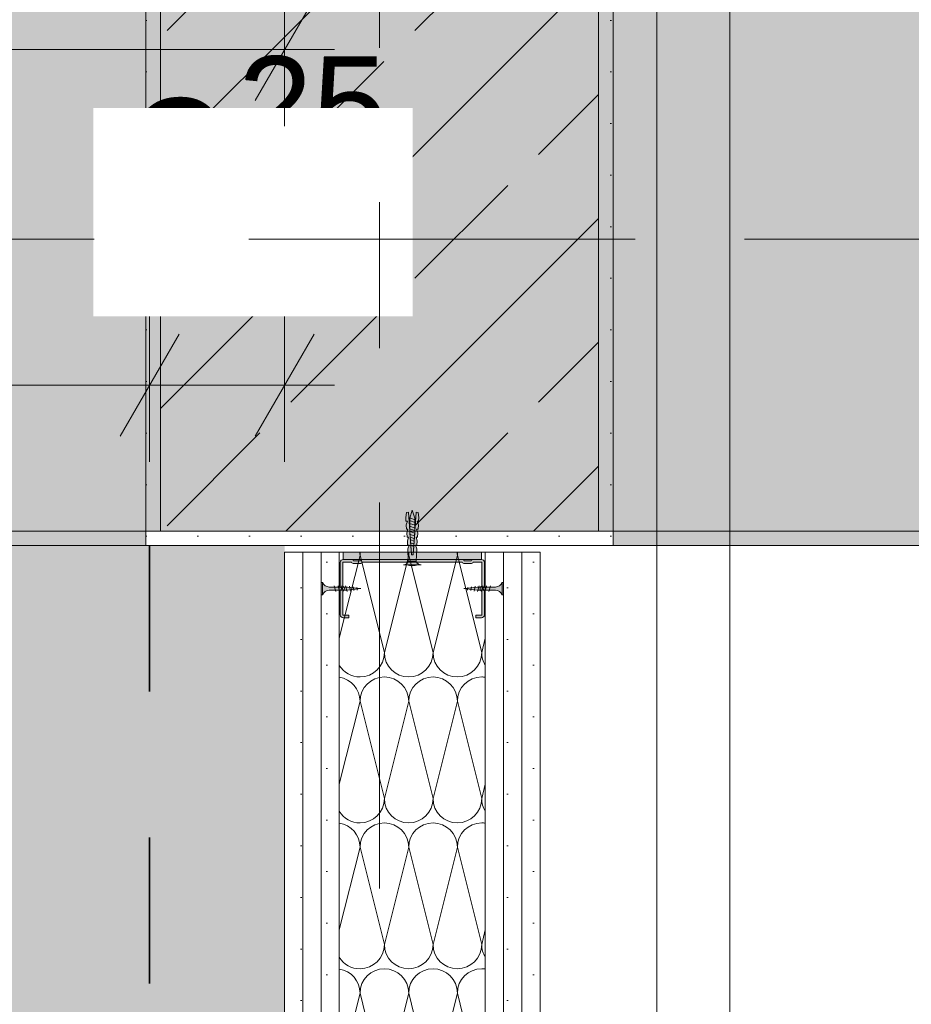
# Model space of a CAD drawing. Header units: metres. Extents: x -3.6 to 84.5, y -11 to 16.8.
# Tile 237 of 256: x 50.684 to 51.294, y 7.776 to 8.45. Entities that reach past the tile are written whole.
import ezdxf

# ---------------------------------------------------------------- set-up
doc = ezdxf.new("R2010")
doc.units = ezdxf.units.M
doc.header["$MEASUREMENT"] = 0
for name, pattern in [('Achse', [0.2, 0.1, -0.05, 0, -0.05]), ('Punktlinie weit', [0.06, 0.01, -0.05]), ('Strichlinie doppelt', [0.546806, 0.264583, -0.105833, 0.070556, -0.105833]), ('Wipeout_Contour', [1, 0, -1])]:
    doc.linetypes.add(name, pattern=pattern)
for name, color, linetype in [('154 - Bemaßung_ Beschriftung.Ausbau - Deckenspiegel', 7, 'Continuous'), ('301 - Elemente.Linie', 7, 'Continuous'), ('302 - Elemente.Schraffur', 7, 'Continuous'), ('451 - Universal.Achsen Raster', 7, 'Continuous'), ('605 - Struktur.Wand Innen', 7, 'Continuous'), ('607 - Struktur.Stütze', 7, 'Continuous'), ('608 - Struktur.Träger', 7, 'Continuous'), ('Neubau_651 - Abdeckung.Decke abgehängt_ bekleidet', 7, 'Continuous')]:
    doc.layers.add(name, color=color, linetype=linetype)
doc.styles.add('ERSTELLTER_STIL_2', font='txt')
doc.dimstyles.new('ERSTELLTER_STIL__3', dxfattribs={"dimtxt": 0.1, "dimasz": 0.0532, "dimexe": 0.18, "dimexo": 0.0625, "dimgap": 0, "dimtad": 1, "dimtih": 1, "dimtoh": 1, "dimzin": 0, "dimdsep": 46, "dimtxsty": 'ERSTELLTER_STIL_2', "dimblk": 'ARROWHEAD_2', "dimblk1": 'ARROWHEAD_2', "dimblk2": 'ARROWHEAD_2', "dimcen": 0.09, "dimse1": 1, "dimse2": 1, "dimclrd": 7, "dimclre": 7, "dimclrt": 7, "dimazin": 0, "dimtfac": 1, "dimtdec": 4, "dimtmove": 0, "dimatfit": 3, "dimfxl": 1, "dimtolj": 1, "dimtzin": 0, "dimarcsym": 0})
doc.dimstyles.new('ERSTELLTER_STIL__4', dxfattribs={"dimtxt": 0.1, "dimasz": 0.0532, "dimexe": 0.18, "dimexo": 0.0625, "dimgap": 0, "dimtad": 1, "dimtih": 1, "dimtoh": 1, "dimzin": 0, "dimdsep": 46, "dimtxsty": 'ERSTELLTER_STIL_2', "dimblk": 'ARROWHEAD_2', "dimblk1": 'ARROWHEAD_2', "dimblk2": 'ARROWHEAD_2', "dimcen": 0.09, "dimse1": 1, "dimse2": 1, "dimclrd": 7, "dimclre": 7, "dimclrt": 7, "dimazin": 0, "dimtfac": 1, "dimtdec": 4, "dimtmove": 2, "dimatfit": 3, "dimfxl": 1, "dimtolj": 1, "dimtzin": 0, "dimarcsym": 0})
pattern_1 = [(45, (0, 0), (-0.08485281, 0.08485281), []), (45, (-0.04243, 0.04243), (-0.08485281, 0.08485281), [0.09, -0.03])]
pattern_2 = [(45, (0, 0), (-0.01767767, 0.01767767), [0, -0.025])]

# ---------------------------------------------------------------- blocks, each defined once
blk = doc.blocks.new('*X19')
at = {"layer": '605 - Struktur.Wand Innen', "color": 7, "linetype": 'Continuous', "lineweight": 5}
for p, q in [((50.90249, 8.02662), (50.91667, 8.08333)), ((50.93333, 8.01667), (50.91667, 8.08333)), ((50.93333, 8.01667), (50.95, 8.08333)), ((50.96667, 8.01667), (50.95, 8.08333)), ((50.96667, 8.01667), (50.98333, 8.08333)), ((51, 8.01667), (50.98333, 8.08333)), ((51, 8.01667), (51.00249, 8.02662)), ((50.90249, 7.92662), (50.91667, 7.98333)), ((50.93333, 7.91667), (50.91667, 7.98333)), ((50.93333, 7.91667), (50.95, 7.98333)), ((50.96667, 7.91667), (50.95, 7.98333)), ((50.96667, 7.91667), (50.98333, 7.98333)), ((51, 7.91667), (50.98333, 7.98333)), ((51, 7.91667), (51.00249, 7.92662)), ((50.90249, 7.82662), (50.91667, 7.88333)), ((50.93333, 7.81667), (50.91667, 7.88333)), ((50.93333, 7.81667), (50.95, 7.88333)), ((50.96667, 7.81667), (50.95, 7.88333)), ((50.96667, 7.81667), (50.98333, 7.88333)), ((51, 7.81667), (50.98333, 7.88333)), ((51, 7.81667), (51.00249, 7.82662)), ((50.90249, 7.72662), (50.91667, 7.78333)), ((50.93333, 7.71667), (50.91667, 7.78333)), ((50.93333, 7.71667), (50.95, 7.78333)), ((50.96667, 7.71667), (50.95, 7.78333)), ((50.96667, 7.71667), (50.98333, 7.78333)), ((51, 7.71667), (50.98333, 7.78333))]:
    blk.add_line(p, q, dxfattribs=at)
for centre, start, end in [((50.9, 8.08333), 0, 7.47016), ((50.93333, 8.08333), 172.52984, 180), ((50.93333, 8.08333), 0, 7.47016), ((50.96667, 8.08333), 172.52984, 180), ((50.96667, 8.08333), 0, 7.47016), ((51, 8.08333), 172.52984, 180), ((50.91667, 8.01667), 270, 0), ((50.95, 8.01667), 180, 270), ((50.95, 8.01667), 270, 0), ((50.98333, 8.01667), 180, 270), ((50.98333, 8.01667), 270, 0), ((51.01667, 8.01667), 180, 211.71644), ((50.91667, 8.01667), 211.71644, 270), ((50.9, 7.98333), 0, 81.41134), ((50.93333, 7.98333), 90, 180), ((50.93333, 7.98333), 0, 90), ((50.96667, 7.98333), 90, 180), ((50.96667, 7.98333), 0, 90), ((51, 7.98333), 90, 180), ((51, 7.98333), 81.41134, 90), ((50.91667, 7.91667), 270, 0), ((50.95, 7.91667), 180, 270), ((50.95, 7.91667), 270, 0), ((50.98333, 7.91667), 180, 270), ((50.98333, 7.91667), 270, 0), ((51.01667, 7.91667), 180, 211.71644), ((50.91667, 7.91667), 211.71644, 270), ((50.9, 7.88333), 0, 81.41134), ((50.93333, 7.88333), 90, 180), ((50.93333, 7.88333), 0, 90), ((50.96667, 7.88333), 90, 180), ((50.96667, 7.88333), 0, 90), ((51, 7.88333), 90, 180), ((51, 7.88333), 81.41134, 90), ((50.91667, 7.81667), 270, 0), ((50.95, 7.81667), 180, 270), ((50.95, 7.81667), 270, 0), ((50.98333, 7.81667), 180, 270), ((50.98333, 7.81667), 270, 0), ((51.01667, 7.81667), 180, 211.71644), ((50.91667, 7.81667), 211.71644, 270), ((50.9, 7.78333), 0, 81.41134), ((50.93333, 7.78333), 90, 180), ((50.93333, 7.78333), 0, 90), ((50.96667, 7.78333), 90, 180), ((50.96667, 7.78333), 0, 90), ((51, 7.78333), 90, 180), ((51, 7.78333), 81.41134, 90)]:
    blk.add_arc(centre, 0.01667, start, end, dxfattribs=at)
blk = doc.blocks.new('*D299')
at = {"layer": '154 - Bemaßung_ Beschriftung.Ausbau - Deckenspiegel', "color": 7, "linetype": 'Continuous', "lineweight": 5}
for p, q in [((50.35249, 8.14748), (50.35249, 8.25248)), ((50.77249, 8.14748), (50.77249, 8.25248)), ((50.3727, 8.23498), (50.33228, 8.16498)), ((50.7927, 8.23498), (50.75228, 8.16498)), ((50.35249, 8.19998), (50.77249, 8.19998))]:
    blk.add_line(p, q, dxfattribs=at)
at = {"layer": '154 - Bemaßung_ Beschriftung.Ausbau - Deckenspiegel', "color": 7, "lineweight": 5, "insert": (50.7553, 8.2669), "char_height": 0.1, "attachment_point": 7, "style": 'ERSTELLTER_STIL_2'}
blk.add_mtext('\\A1;{\\pql;\\fArial|b0|i0|c0|p38;9\\fArial|b0|i0|c0|p38;\\A1{\\H.66x;\\S25^  ;}}', dxfattribs=at)
at = {"color": 254, "linetype": 'Wipeout_Contour', "lineweight": 0, "ltscale": 206.086136}
blk.add_wipeout([(50.73387, 8.24712), (50.95278, 8.24712), (50.95278, 8.38998), (50.73387, 8.38998)], dxfattribs=at).dxf.layer = '154 - Bemaßung_ Beschriftung.Ausbau - Deckenspiegel'
at = {"color": 254, "linetype": 'Wipeout_Contour', "lineweight": 0, "ltscale": 204.946305}
blk.add_wipeout([(50.46785, 8.20123), (50.65713, 8.20123), (50.65713, 8.33873), (50.46785, 8.33873)], dxfattribs=at).dxf.layer = '154 - Bemaßung_ Beschriftung.Ausbau - Deckenspiegel'
at = {"layer": '154 - Bemaßung_ Beschriftung.Ausbau - Deckenspiegel', "color": 7, "lineweight": 5, "insert": (50.4866, 8.21998), "char_height": 0.1, "attachment_point": 7, "style": 'ERSTELLTER_STIL_2'}
blk.add_mtext('\\A1;{\\pql;\\fArial|b0|i0|c0|p38;42}', dxfattribs=at)
blk = doc.blocks.new('ARROWHEAD_2')
at = {"color": 0, "linetype": 'Continuous', "lineweight": 0}
for p, q in [((-0.378, -0.655), (0.378, 0.655)), ((0, 0), (-1, 0))]:
    blk.add_line(p, q, dxfattribs=at)
blk = doc.blocks.new('*D300')
at = {"layer": '154 - Bemaßung_ Beschriftung.Ausbau - Deckenspiegel', "color": 7, "linetype": 'Continuous', "lineweight": 5}
for p, q in [((50.77249, 8.14748), (50.77249, 8.25248)), ((50.86499, 8.14748), (50.86499, 8.25248)), ((50.7927, 8.23498), (50.75228, 8.16498)), ((50.84478, 8.16498), (50.8852, 8.23498)), ((50.77249, 8.19998), (50.86499, 8.19998)), ((50.86499, 8.19998), (50.89922, 8.19998))]:
    blk.add_line(p, q, dxfattribs=at)
at = {"color": 254, "linetype": 'Wipeout_Contour', "lineweight": 0, "ltscale": 206.086136}
blk.add_wipeout([(50.73387, 8.24712), (50.95278, 8.24712), (50.95278, 8.38998), (50.73387, 8.38998)], dxfattribs=at).dxf.layer = '154 - Bemaßung_ Beschriftung.Ausbau - Deckenspiegel'
blk = doc.blocks.new('*D327')
at = {"layer": '154 - Bemaßung_ Beschriftung.Ausbau - Deckenspiegel', "color": 7, "linetype": 'Continuous', "lineweight": 5}
for p, q in [((40.19999, 8.37748), (40.19999, 8.48248)), ((50.86499, 8.37748), (50.86499, 8.48248)), ((40.2202, 8.46498), (40.17978, 8.39498)), ((50.84478, 8.39498), (50.8852, 8.46498)), ((40.16576, 8.42998), (40.19999, 8.42998)), ((40.19999, 8.42998), (50.86499, 8.42998)), ((50.86499, 8.42998), (50.89922, 8.42998))]:
    blk.add_line(p, q, dxfattribs=at)
at = {"color": 254, "linetype": 'Wipeout_Contour', "lineweight": 0, "ltscale": 185.285175}
blk.add_wipeout([(45.31773, 8.43123), (45.74725, 8.43123), (45.74725, 8.56873), (45.31773, 8.56873)], dxfattribs=at).dxf.layer = '154 - Bemaßung_ Beschriftung.Ausbau - Deckenspiegel'
at = {"layer": '154 - Bemaßung_ Beschriftung.Ausbau - Deckenspiegel', "color": 7, "lineweight": 5, "insert": (45.33648, 8.43058), "char_height": 0.1, "attachment_point": 7, "style": 'ERSTELLTER_STIL_2'}
blk.add_mtext('\\A1;{\\pql;\\fArial|b0|i0|c0|p38;10,66\\fArial|b0|i0|c0|p38;\\A1{\\H.66x;\\S5^  ;}}', dxfattribs=at)

msp = doc.modelspace()

# ---------------------------------------------------------------- hatches: boundary and pattern name
at = {"layer": '608 - Struktur.Träger', "linetype": 'Continuous', "lineweight": 0, "true_color": 0x000000}
h = msp.add_hatch(dxfattribs=at)
h.set_pattern_fill('Gips_0001', color=18, style=0, pattern_type=2)
h.set_pattern_definition(pattern_2)
h.paths.add_polyline_path([(47.48999, 8.09998), (47.48999, 8.08998), (50.76999, 8.08998), (50.76999, 8.09998)])

# ---------------------------------------------------------------- linework, layer by layer
at = {"layer": '608 - Struktur.Träger', "color": 7, "linetype": 'Continuous', "lineweight": 5}
for p, q in [((50.76999, 8.09998), (50.76999, 8.08998)), ((50.76999, 8.08998), (47.48999, 8.08998))]:
    msp.add_line(p, q, dxfattribs=at)
at = {"layer": 'Neubau_651 - Abdeckung.Decke abgehängt_ bekleidet', "color": 1, "linetype": 'Achse', "lineweight": 35}
msp.add_line((50.77249, 8.08998), (50.77249, 6.00998), dxfattribs=at)

# ---------------------------------------------------------------- wipeouts: each hides what was drawn before it
at = {"color": 254, "linetype": 'Wipeout_Contour', "lineweight": 0, "ltscale": 412.985686}
msp.add_wipeout([(50.78499, 5.8275), (50.78499, 5.505), (51.16999, 5.505), (51.16999, 13.445), (51.11999, 13.445), (51.11999, 5.555), (50.83499, 5.555), (50.83499, 5.8275)], dxfattribs=at).dxf.layer = '302 - Elemente.Schraffur'

# ---------------------------------------------------------------- next in the draw order: hatches: boundary and pattern name
at = {"layer": '607 - Struktur.Stütze', "linetype": 'Continuous', "lineweight": 0, "true_color": 0x000000}
h = msp.add_hatch(dxfattribs=at)
h.set_pattern_fill('Gips_0001', color=18, style=0, pattern_type=2)
h.set_pattern_definition(pattern_2)
h.paths.add_polyline_path([(50.76999, 8.08998), (51.08999, 8.08998), (51.08999, 8.50998), (50.99003, 8.50998), (50.99003, 8.49998), (51.07999, 8.49998), (51.07999, 8.09998), (50.77999, 8.09998), (50.77999, 8.49998), (50.84003, 8.49998), (50.84003, 8.50998), (50.76999, 8.50998)])
h = msp.add_hatch(dxfattribs=at)
h.set_pattern_fill('Beton__Stahlbeton_0001', color=18, style=0, pattern_type=2)
h.set_pattern_definition(pattern_1)
h.paths.add_polyline_path([(50.77999, 8.09998), (51.07999, 8.09998), (51.07999, 8.49998), (50.77999, 8.49998)])
at = {"layer": '608 - Struktur.Träger', "linetype": 'Continuous', "lineweight": 0, "true_color": 0x000000}
h = msp.add_hatch(dxfattribs=at)
h.set_pattern_fill('Beton__Stahlbeton_0001', color=18, style=0, pattern_type=2)
h.set_pattern_definition(pattern_1)
h.paths.add_polyline_path([(0.68999, 8.49998), (0.37999, 8.49998), (0.37999, 8.09998), (0.68999, 8.09998), (7.56999, 8.09998), (7.88999, 8.09998), (11.16999, 8.09998), (11.48999, 8.09998), (14.76999, 8.09998), (15.08999, 8.09998), (18.36999, 8.09998), (18.68999, 8.09998), (25.56999, 8.09998), (25.88999, 8.09998), (32.76999, 8.09998), (33.08999, 8.09998), (39.96999, 8.09998), (40.28999, 8.09998), (47.16999, 8.09998), (47.48999, 8.09998), (50.76999, 8.09998), (51.08999, 8.09998), (54.36999, 8.09998), (54.68999, 8.09998), (61.56999, 8.09998), (61.87999, 8.09998), (61.87999, 8.49998), (61.56999, 8.49998), (58.07999, 8.49998), (58.02999, 8.49998), (54.68999, 8.49998), (54.36999, 8.49998), (51.08999, 8.49998), (50.76999, 8.49998), (47.48999, 8.49998), (47.16999, 8.49998), (43.80003, 8.49998), (43.65002, 8.49998), (40.28999, 8.49998), (39.96999, 8.49998), (36.59, 8.49998), (36.4575, 8.49998), (33.08999, 8.49998), (32.76999, 8.49998), (29.3875, 8.49998), (29.255, 8.49998), (25.88999, 8.49998), (25.56999, 8.49998), (22.25, 8.49998), (22.03, 8.49998), (18.68999, 8.49998), (18.36999, 8.49998), (15.08999, 8.49998), (14.76999, 8.49998), (11.48999, 8.49998), (11.16999, 8.49998), (7.88999, 8.49998), (7.56999, 8.49998)])
h = msp.add_hatch(dxfattribs=at)
h.set_pattern_fill('Gips_0001', color=18, style=0, pattern_type=2)
h.set_pattern_definition(pattern_2)
h.paths.add_polyline_path([(51.08999, 8.09998), (51.08999, 8.08998), (54.36999, 8.08998), (54.36999, 8.09998)])

# ---------------------------------------------------------------- next in the draw order: linework, layer by layer
at = {"layer": '302 - Elemente.Schraffur', "color": 7, "linetype": 'Continuous', "lineweight": 18}
msp.add_lwpolyline([(50.78499, 5.8275), (50.83499, 5.8275), (50.83499, 5.555), (51.11999, 5.555), (51.11999, 13.445), (51.16999, 13.445), (51.16999, 5.505), (50.78499, 5.505)], close=True, dxfattribs=at)
at = {"layer": '607 - Struktur.Stütze', "color": 7, "linetype": 'Continuous', "lineweight": 5, "flags": 128}
msp.add_lwpolyline([(50.84003, 8.50998), (50.76999, 8.50998), (50.76999, 8.08998), (51.08999, 8.08998), (51.08999, 8.50998), (50.99003, 8.50998)], dxfattribs=at)
at = {"layer": '607 - Struktur.Stütze', "color": 7, "linetype": 'Continuous', "lineweight": 13, "flags": 128}
msp.add_lwpolyline([(50.77999, 8.09998), (51.07999, 8.09998), (51.07999, 8.49998), (50.77999, 8.49998)], close=True, dxfattribs=at)
at = {"layer": '608 - Struktur.Träger', "color": 7, "linetype": 'Achse', "lineweight": 9}
msp.add_line((0.37999, 8.29998), (61.87999, 8.29998), dxfattribs=at)
at = {"layer": '608 - Struktur.Träger', "color": 7, "linetype": 'Continuous', "lineweight": 5}
for p in [(51.08999, 8.09998), (54.36999, 8.08998)]:
    msp.add_line(p, (51.08999, 8.08998), dxfattribs=at)
at = {"layer": '608 - Struktur.Träger', "color": 7, "linetype": 'Continuous', "lineweight": 13}
msp.add_line((0.37999, 8.08998), (61.87999, 8.08998), dxfattribs=at)
at = {"layer": '608 - Struktur.Träger', "color": 7, "linetype": 'Continuous', "lineweight": 13, "flags": 128}
msp.add_lwpolyline([(61.87999, 8.09998), (61.56999, 8.09998), (54.68999, 8.09998), (54.36999, 8.09998), (51.08999, 8.09998), (50.76999, 8.09998), (47.48999, 8.09998), (47.16999, 8.09998), (40.28999, 8.09998), (39.96999, 8.09998), (33.08999, 8.09998), (32.76999, 8.09998), (25.88999, 8.09998), (25.56999, 8.09998), (18.68999, 8.09998), (18.36999, 8.09998), (15.08999, 8.09998), (14.76999, 8.09998), (11.48999, 8.09998), (11.16999, 8.09998), (7.88999, 8.09998), (7.56999, 8.09998), (0.68999, 8.09998), (0.37999, 8.09998)], dxfattribs=at)

# ---------------------------------------------------------------- next in the draw order: wipeouts: each hides what was drawn before it
at = {"color": 254, "linetype": 'Wipeout_Contour', "lineweight": 0, "ltscale": 205.381078}
msp.add_wipeout([(50.86499, 8.0855), (50.86499, 5.605), (50.87749, 5.605), (50.87749, 8.0855)], dxfattribs=at).dxf.layer = '605 - Struktur.Wand Innen'

# ---------------------------------------------------------------- next in the draw order: hatches: boundary and pattern name
at = {"layer": '605 - Struktur.Wand Innen', "linetype": 'Continuous', "lineweight": 5}
h = msp.add_hatch(dxfattribs=at)
h.set_pattern_fill('Gips_0001', style=0, pattern_type=2)
h.set_pattern_definition(pattern_2)
h.paths.add_polyline_path([(50.86499, 8.0855), (50.86499, 5.605), (50.87749, 5.605), (50.87749, 8.0855)])
at = {"layer": 'Neubau_651 - Abdeckung.Decke abgehängt_ bekleidet', "linetype": 'Continuous', "lineweight": 13, "true_color": 0xffbfbf}
h = msp.add_hatch(dxfattribs=at)
h.set_pattern_fill('sechseckig_0001', color=254, style=0, pattern_type=2)
h.set_pattern_definition([(90, (0, 0), (-0.12990375, 0), [0.075, -0.15]), (90, (-0.06495, 0.1125), (-0.12990375, 0), [0.075, -0.15]), (150, (5e-18, 0.075), (0.06495188, 0.11249995), [0.075, -0.15]), (150, (-0.1299, 0.075), (0.06495188, 0.11249995), [0.075, -0.15]), (210, (0, 0), (-0.06495187, 0.11249995), [0.075, -0.15]), (210, (-0.1299, 8e-18), (-0.06495187, 0.11249995), [0.075, -0.15])])
h.paths.add_polyline_path([(40.19999, 6.00998), (50.86499, 6.00998), (50.86499, 8.0855), (50.86499, 8.08998), (40.19999, 8.08998)])
h.paths.add_polyline_path([(48.81247, 7.38998), (49.51247, 7.38998), (49.51247, 6.70998), (48.81247, 6.70998)], flags=0)
h.paths.add_polyline_path([(44.11249, 7.38998), (44.81249, 7.38998), (44.81249, 6.70998), (44.11249, 6.70998)], flags=0)
h.paths.add_polyline_path([(40.91249, 7.38998), (41.61249, 7.38998), (41.61249, 6.70998), (40.91249, 6.70998)], flags=0)

# ---------------------------------------------------------------- next in the draw order: linework, layer by layer
at = {"layer": '605 - Struktur.Wand Innen', "color": 7, "linetype": 'Continuous', "lineweight": 13}
msp.add_lwpolyline([(50.86499, 8.0855), (50.86499, 5.605)], dxfattribs=at)
at = {"layer": 'Neubau_651 - Abdeckung.Decke abgehängt_ bekleidet', "color": 1, "linetype": 'Punktlinie weit', "lineweight": 13, "flags": 128}
msp.add_lwpolyline([(40.19999, 6.00998), (50.86499, 6.00998), (50.86499, 8.0855), (50.86499, 8.08998), (40.19999, 8.08998)], close=True, dxfattribs=at)

# ---------------------------------------------------------------- next in the draw order: dimensions: what is measured, and where the dimension line sits
at = {"layer": '154 - Bemaßung_ Beschriftung.Ausbau - Deckenspiegel', "color": 7, "linetype": 'Continuous', "lineweight": 5}
dim = msp.add_linear_dim(base=(50.77249, 8.19998), p1=(50.35249, 8.08998), p2=(50.77249, 8.08998), dimstyle='ERSTELLTER_STIL__3', dxfattribs=at)
dim.commit()
dim.dimension.update_dxf_attribs({"geometry": '*D299', "text_midpoint": (50.56284, 8.26998), "dimtype": 160})

# ---------------------------------------------------------------- next in the draw order: wipeouts: each hides what was drawn before it
at = {"color": 254, "linetype": 'Wipeout_Contour', "lineweight": 0, "ltscale": 205.430619}
msp.add_wipeout([(50.87749, 8.0855), (50.87749, 5.605), (50.88999, 5.605), (50.88999, 8.0855)], dxfattribs=at).dxf.layer = '605 - Struktur.Wand Innen'

# ---------------------------------------------------------------- next in the draw order: hatches: boundary and pattern name
at = {"layer": '605 - Struktur.Wand Innen', "linetype": 'Continuous', "lineweight": 5}
h = msp.add_hatch(dxfattribs=at)
h.set_pattern_fill('Gips_0001', style=0, pattern_type=2)
h.set_pattern_definition(pattern_2)
h.paths.add_polyline_path([(50.87749, 8.0855), (50.87749, 5.605), (50.88999, 5.605), (50.88999, 8.0855)])

# ---------------------------------------------------------------- next in the draw order: linework, layer by layer
at = {"layer": '605 - Struktur.Wand Innen', "color": 7, "linetype": 'Continuous', "lineweight": 9}
msp.add_line((50.87749, 8.0855), (50.87749, 5.605), dxfattribs=at)

# ---------------------------------------------------------------- next in the draw order: dimensions: what is measured, and where the dimension line sits
at = {"layer": '154 - Bemaßung_ Beschriftung.Ausbau - Deckenspiegel', "color": 7, "linetype": 'Continuous', "lineweight": 5}
dim = msp.add_linear_dim(base=(50.86499, 8.19998), p1=(50.77249, 8.08998), p2=(50.86499, 8.08998), dimstyle='ERSTELLTER_STIL__4', dxfattribs=at)
dim.commit()
dim.dimension.update_dxf_attribs({"geometry": '*D300', "text_midpoint": (50.96659, 8.31855), "dimtype": 160})

# ---------------------------------------------------------------- next in the draw order: linework, layer by layer
at = {"layer": '301 - Elemente.Linie', "color": 7, "linetype": 'Continuous', "lineweight": 9}
for p, q in [((50.95434, 8.10763), (50.95064, 8.10894)), ((50.95434, 8.10577), (50.95064, 8.10709)), ((50.95434, 8.10391), (50.95064, 8.10523)), ((50.95434, 8.10206), (50.95064, 8.10337)), ((50.95424, 8.10024), (50.95065, 8.10151)), ((50.95411, 8.09842), (50.95079, 8.09961)), ((50.95398, 8.09661), (50.95092, 8.0977)), ((50.95386, 8.0948), (50.95105, 8.0958)), ((50.95373, 8.09299), (50.95119, 8.09389)), ((50.9536, 8.09118), (50.95132, 8.09199)), ((50.95348, 8.08936), (50.95145, 8.09008))]:
    msp.add_line(p, q, dxfattribs=at)

# ---------------------------------------------------------------- next in the draw order: dimensions: what is measured, and where the dimension line sits
at = {"layer": '154 - Bemaßung_ Beschriftung.Ausbau - Deckenspiegel', "color": 7, "linetype": 'Continuous', "lineweight": 5}
dim = msp.add_linear_dim(base=(50.8649891, 8.4299823), p1=(40.199989, 8.0899823), p2=(50.8649891, 8.0899823), dimstyle='ERSTELLTER_STIL__3', dxfattribs=at)
dim.commit()
dim.dimension.update_dxf_attribs({"geometry": '*D327', "text_midpoint": (45.6395343, 8.4999823), "dimtype": 160})

# ---------------------------------------------------------------- next in the draw order: wipeouts: each hides what was drawn before it
at = {"color": 254, "linetype": 'Wipeout_Contour', "lineweight": 0, "ltscale": 205.48016}
msp.add_wipeout([(50.88999, 8.0855), (50.88999, 5.605), (50.90249, 5.605), (50.90249, 8.0855)], dxfattribs=at).dxf.layer = '605 - Struktur.Wand Innen'

# ---------------------------------------------------------------- next in the draw order: hatches: boundary and pattern name
at = {"layer": '605 - Struktur.Wand Innen', "linetype": 'Continuous', "lineweight": 5}
h = msp.add_hatch(dxfattribs=at)
h.set_pattern_fill('Gips_0001', style=0, pattern_type=2)
h.set_pattern_definition(pattern_2)
h.paths.add_polyline_path([(50.88999, 8.0855), (50.88999, 5.605), (50.90249, 5.605), (50.90249, 8.0855)])

# ---------------------------------------------------------------- next in the draw order: linework, layer by layer
at = {"layer": '301 - Elemente.Linie', "color": 7, "linetype": 'Continuous', "lineweight": 9}
msp.add_line((50.89099, 8.05625), (50.89099, 8.06475), dxfattribs=at)
at = {"layer": '451 - Universal.Achsen Raster', "color": 160, "linetype": 'Strichlinie doppelt', "lineweight": 9, "true_color": 0x3232ff}
msp.add_line((64.93502, 8.29998), (-3.175, 8.29998), dxfattribs=at)
at = {"layer": '605 - Struktur.Wand Innen', "color": 7, "linetype": 'Continuous', "lineweight": 9}
msp.add_line((50.88999, 8.0855), (50.88999, 5.605), dxfattribs=at)

# ---------------------------------------------------------------- next in the draw order: wipeouts: each hides what was drawn before it
at = {"color": 254, "linetype": 'Wipeout_Contour', "lineweight": 0, "ltscale": 205.702874}
msp.add_wipeout([(50.90249, 8.0855), (50.90249, 5.605), (51.00249, 5.605), (51.00249, 8.0855)], dxfattribs=at).dxf.layer = '605 - Struktur.Wand Innen'

# ---------------------------------------------------------------- next in the draw order: hatches: boundary and pattern name
at = {"layer": '301 - Elemente.Linie', "linetype": 'Continuous', "lineweight": 5}
for points in [[(50.94974, 8.07925, -0.339909), (50.94649, 8.07675), (50.94874, 8.07675, 0.133333), (50.95624, 8.07675), (50.95849, 8.07675, -0.339907), (50.95524, 8.07925), (50.95552, 8.08774), (50.95469, 8.0903), (50.95569, 8.09023), (50.9559, 8.09323), (50.95508, 8.09579), (50.95608, 8.09572), (50.95629, 8.09871), (50.95546, 8.10128), (50.95646, 8.10121), (50.95667, 8.1042), (50.95585, 8.10676), (50.95684, 8.10669), (50.95702, 8.10919), (50.95651, 8.11273), (50.95512, 8.11283), (50.95308, 8.08375), (50.95189, 8.08375), (50.94986, 8.11283), (50.94846, 8.11273), (50.94796, 8.10919), (50.94813, 8.10669), (50.94913, 8.10676), (50.94831, 8.1042), (50.94852, 8.10121), (50.94952, 8.10128), (50.94869, 8.09871), (50.9489, 8.09572), (50.9499, 8.09579), (50.94908, 8.09323), (50.94929, 8.09023), (50.95028, 8.0903), (50.94946, 8.08774)], [(50.95308, 8.08375), (50.95414, 8.09884), (50.95414, 8.10875), (50.95249, 8.11425), (50.95084, 8.10875), (50.95084, 8.09884), (50.95189, 8.08375)]]:
    msp.add_hatch(color=255, dxfattribs=at).paths.add_polyline_path(points)
at = {"layer": '301 - Elemente.Linie', "linetype": 'Continuous', "lineweight": 0, "true_color": 0xbfbfbf}
msp.add_hatch(color=9, dxfattribs=at).paths.add_polyline_path([(50.88999, 8.06475), (50.88999, 8.05625), (50.89099, 8.05625, -0.304191), (50.89549, 8.05938), (50.90805, 8.05938), (50.91719, 8.0605), (50.90805, 8.06163), (50.89549, 8.06163, -0.304192), (50.89099, 8.06475)])

# ---------------------------------------------------------------- next in the draw order: linework, layer by layer
at = {"layer": '301 - Elemente.Linie', "color": 7, "linetype": 'Continuous', "lineweight": 9}
for p, q in [((50.95624, 8.07675), (50.94874, 8.07675)), ((50.94974, 8.07925), (50.95524, 8.07925)), ((50.89999, 8.0585), (50.89899, 8.0625)), ((50.90259, 8.0585), (50.90159, 8.0625)), ((50.90519, 8.0585), (50.90419, 8.0625)), ((50.90779, 8.0585), (50.90679, 8.0625)), ((50.91016, 8.05885), (50.90935, 8.06229)), ((50.91239, 8.05922), (50.91187, 8.06182)), ((50.91464, 8.05955), (50.91438, 8.06135)), ((50.99034, 8.05955), (50.9906, 8.06135)), ((50.99258, 8.05922), (50.99311, 8.06182)), ((50.99481, 8.05885), (50.99562, 8.06229)), ((50.99719, 8.0585), (50.99819, 8.0625))]:
    msp.add_line(p, q, dxfattribs=at)
for points in [[(50.95524, 8.07925, 0.339907), (50.95849, 8.07675), (50.95624, 8.07675, -0.133333), (50.94874, 8.07675), (50.94649, 8.07675, 0.339909), (50.94974, 8.07925), (50.94946, 8.08774), (50.95028, 8.0903), (50.94929, 8.09023), (50.94908, 8.09323), (50.9499, 8.09579), (50.9489, 8.09572), (50.94869, 8.09871), (50.94952, 8.10128), (50.94852, 8.10121), (50.94831, 8.1042), (50.94913, 8.10676), (50.94813, 8.10669), (50.94796, 8.10919), (50.94846, 8.11273), (50.94986, 8.11283), (50.95189, 8.08375), (50.95308, 8.08375), (50.95512, 8.11283), (50.95651, 8.11273), (50.95702, 8.10919), (50.95684, 8.10669), (50.95585, 8.10676), (50.95667, 8.1042), (50.95646, 8.10121), (50.95546, 8.10128), (50.95629, 8.09871), (50.95608, 8.09572), (50.95508, 8.09579), (50.9559, 8.09323), (50.95569, 8.09023), (50.95469, 8.0903), (50.95552, 8.08774)], [(50.90805, 8.06163), (50.89549, 8.06163, -0.304192), (50.89099, 8.06475), (50.88999, 8.06475), (50.88999, 8.05625), (50.89099, 8.05625, -0.304191), (50.89549, 8.05938), (50.90805, 8.05938), (50.91719, 8.0605)]]:
    msp.add_lwpolyline(points, format="xyb", close=True, dxfattribs=at)
msp.add_lwpolyline([(50.95308, 8.08375), (50.95189, 8.08375), (50.95084, 8.09884), (50.95084, 8.10875), (50.95249, 8.11425), (50.95414, 8.10875), (50.95414, 8.09884)], close=True, dxfattribs=at)
at = {"layer": '451 - Universal.Achsen Raster', "color": 160, "linetype": 'Strichlinie doppelt', "lineweight": 9, "true_color": 0x3232ff}
msp.add_line((50.92999, -10.585), (50.92999, 16.355), dxfattribs=at)
at = {"layer": '605 - Struktur.Wand Innen', "color": 7, "linetype": 'Continuous', "lineweight": 13}
msp.add_line((50.90249, 8.0855), (50.90249, 5.605), dxfattribs=at)

# ---------------------------------------------------------------- next in the draw order: block references
at = {"layer": '605 - Struktur.Wand Innen', "color": 7, "linetype": 'Continuous', "lineweight": 5}
msp.add_blockref('*X19', (0, 0), dxfattribs=at)

# ---------------------------------------------------------------- next in the draw order: wipeouts: each hides what was drawn before it
at = {"color": 254, "linetype": 'Wipeout_Contour', "lineweight": 0, "ltscale": 205.926036}
msp.add_wipeout([(51.00249, 8.0855), (51.00249, 5.605), (51.01499, 5.605), (51.01499, 8.0855)], dxfattribs=at).dxf.layer = '605 - Struktur.Wand Innen'

# ---------------------------------------------------------------- next in the draw order: hatches: boundary and pattern name
at = {"layer": '301 - Elemente.Linie', "linetype": 'Continuous', "lineweight": 0, "true_color": 0x000000}
for points in [[(50.90509, 8.0805), (50.99989, 8.0805), (50.99989, 8.0855), (50.90509, 8.0855)], [(50.99589, 8.04225), (50.99589, 8.0405), (50.99989, 8.0405, 0.414214), (51.00189, 8.0425), (51.00189, 8.05855, 0.267949), (51.00089, 8.06028, -0.57735), (51.00089, 8.06072, 0.267949), (51.00189, 8.06245), (51.00189, 8.0785, 0.414214), (50.99989, 8.0805), (50.99439, 8.0805, 0.250492), (50.99273, 8.07961, -0.250492), (50.99252, 8.0795), (50.98826, 8.0795, -0.250492), (50.98805, 8.07961, 0.250492), (50.98639, 8.0805), (50.91859, 8.0805, 0.250492), (50.91693, 8.07961, -0.250492), (50.91672, 8.0795), (50.91246, 8.0795, -0.250492), (50.91225, 8.07961, 0.250492), (50.91059, 8.0805), (50.90509, 8.0805, 0.414214), (50.90309, 8.0785), (50.90309, 8.06245, 0.267949), (50.90409, 8.06072, -0.57735), (50.90409, 8.06028, 0.267949), (50.90309, 8.05855), (50.90309, 8.0425, 0.414214), (50.90509, 8.0405), (50.90909, 8.0405), (50.90909, 8.04225), (50.90509, 8.04225, -0.414214), (50.90484, 8.0425), (50.90484, 8.05855, -0.267949), (50.90496, 8.05877, 0.57735), (50.90496, 8.06223, -0.267949), (50.90484, 8.06245), (50.90484, 8.0785, -0.414214), (50.90509, 8.07875), (50.91059, 8.07875, -0.250492), (50.9108, 8.07864, 0.250492), (50.91246, 8.07775), (50.91672, 8.07775, 0.250492), (50.91838, 8.07864, -0.250492), (50.91859, 8.07875), (50.98639, 8.07875, -0.250492), (50.9866, 8.07864, 0.250492), (50.98826, 8.07775), (50.99252, 8.07775, 0.250492), (50.99418, 8.07864, -0.250492), (50.99439, 8.07875), (50.99989, 8.07875, -0.414214), (51.00014, 8.0785), (51.00014, 8.06245, -0.267949), (51.00001, 8.06223, 0.57735), (51.00001, 8.05877, -0.267949), (51.00014, 8.05855), (51.00014, 8.0425, -0.414214), (50.99989, 8.04225)]]:
    msp.add_hatch(color=18, dxfattribs=at).paths.add_polyline_path(points)
at = {"layer": '605 - Struktur.Wand Innen', "linetype": 'Continuous', "lineweight": 5}
h = msp.add_hatch(dxfattribs=at)
h.set_pattern_fill('Gips_0001', style=0, pattern_type=2)
h.set_pattern_definition(pattern_2)
h.paths.add_polyline_path([(51.00249, 8.0855), (51.00249, 5.605), (51.01499, 5.605), (51.01499, 8.0855)])

# ---------------------------------------------------------------- next in the draw order: linework, layer by layer
at = {"layer": '301 - Elemente.Linie', "color": 7, "linetype": 'Continuous', "lineweight": 9}
for p, q in [((50.99979, 8.0585), (51.00079, 8.0625)), ((51.00239, 8.0585), (51.00339, 8.0625)), ((51.00499, 8.0585), (51.00599, 8.0625))]:
    msp.add_line(p, q, dxfattribs=at)
msp.add_lwpolyline([(50.90509, 8.0805), (50.90509, 8.0855), (50.99989, 8.0855), (50.99989, 8.0805)], close=True, dxfattribs=at)
msp.add_lwpolyline([(50.99589, 8.04225), (50.99589, 8.0405), (50.99989, 8.0405, 0.414214), (51.00189, 8.0425), (51.00189, 8.05855, 0.267949), (51.00089, 8.06028, -0.57735), (51.00089, 8.06072, 0.267949), (51.00189, 8.06245), (51.00189, 8.0785, 0.414214), (50.99989, 8.0805), (50.99439, 8.0805, 0.250492), (50.99273, 8.07961, -0.250492), (50.99252, 8.0795), (50.98826, 8.0795, -0.250492), (50.98805, 8.07961, 0.250492), (50.98639, 8.0805), (50.91859, 8.0805, 0.250492), (50.91693, 8.07961, -0.250492), (50.91672, 8.0795), (50.91246, 8.0795, -0.250492), (50.91225, 8.07961, 0.250492), (50.91059, 8.0805), (50.90509, 8.0805, 0.414214), (50.90309, 8.0785), (50.90309, 8.06245, 0.267949), (50.90409, 8.06072, -0.57735), (50.90409, 8.06028, 0.267949), (50.90309, 8.05855), (50.90309, 8.0425, 0.414214), (50.90509, 8.0405), (50.90909, 8.0405), (50.90909, 8.04225), (50.90509, 8.04225, -0.414214), (50.90484, 8.0425), (50.90484, 8.05855, -0.267949), (50.90496, 8.05877, 0.57735), (50.90496, 8.06223, -0.267949), (50.90484, 8.06245), (50.90484, 8.0785, -0.414214), (50.90509, 8.07875), (50.91059, 8.07875, -0.250492), (50.9108, 8.07864, 0.250492), (50.91246, 8.07775), (50.91672, 8.07775, 0.250492), (50.91838, 8.07864, -0.250492), (50.91859, 8.07875), (50.98639, 8.07875, -0.250492), (50.9866, 8.07864, 0.250492), (50.98826, 8.07775), (50.99252, 8.07775, 0.250492), (50.99418, 8.07864, -0.250492), (50.99439, 8.07875), (50.99989, 8.07875, -0.414214), (51.00014, 8.0785), (51.00014, 8.06245, -0.267949), (51.00001, 8.06223, 0.57735), (51.00001, 8.05877, -0.267949), (51.00014, 8.05855), (51.00014, 8.0425, -0.414214), (50.99989, 8.04225)], format="xyb", close=True, dxfattribs=at)
at = {"layer": '605 - Struktur.Wand Innen', "color": 7, "linetype": 'Continuous', "lineweight": 13}
msp.add_line((51.00249, 8.0855), (51.00249, 5.605), dxfattribs=at)

# ---------------------------------------------------------------- next in the draw order: wipeouts: each hides what was drawn before it
at = {"color": 254, "linetype": 'Wipeout_Contour', "lineweight": 0, "ltscale": 205.975579}
msp.add_wipeout([(51.01499, 8.0855), (51.01499, 5.605), (51.02749, 5.605), (51.02749, 8.0855)], dxfattribs=at).dxf.layer = '605 - Struktur.Wand Innen'

# ---------------------------------------------------------------- next in the draw order: hatches: boundary and pattern name
at = {"layer": '301 - Elemente.Linie', "linetype": 'Continuous', "lineweight": 0, "true_color": 0xbfbfbf}
msp.add_hatch(color=9, dxfattribs=at).paths.add_polyline_path([(50.98778, 8.0605), (50.99692, 8.05938), (51.00949, 8.05938, -0.304191), (51.01399, 8.05625), (51.01499, 8.05625), (51.01499, 8.06475), (51.01399, 8.06475, -0.304192), (51.00949, 8.06163), (50.99692, 8.06163)])
at = {"layer": '605 - Struktur.Wand Innen', "linetype": 'Continuous', "lineweight": 5}
h = msp.add_hatch(dxfattribs=at)
h.set_pattern_fill('Gips_0001', style=0, pattern_type=2)
h.set_pattern_definition(pattern_2)
h.paths.add_polyline_path([(51.01499, 8.0855), (51.01499, 5.605), (51.02749, 5.605), (51.02749, 8.0855)])

# ---------------------------------------------------------------- next in the draw order: linework, layer by layer
at = {"layer": '301 - Elemente.Linie', "color": 7, "linetype": 'Continuous', "lineweight": 9}
msp.add_line((51.01399, 8.05625), (51.01399, 8.06475), dxfattribs=at)
msp.add_lwpolyline([(50.99692, 8.06163), (51.00949, 8.06163, 0.304192), (51.01399, 8.06475), (51.01499, 8.06475), (51.01499, 8.05625), (51.01399, 8.05625, 0.304191), (51.00949, 8.05938), (50.99692, 8.05938), (50.98778, 8.0605)], format="xyb", close=True, dxfattribs=at)
at = {"layer": '605 - Struktur.Wand Innen', "color": 7, "linetype": 'Continuous', "lineweight": 9}
msp.add_line((51.01499, 8.0855), (51.01499, 5.605), dxfattribs=at)

# ---------------------------------------------------------------- next in the draw order: wipeouts: each hides what was drawn before it
at = {"color": 254, "linetype": 'Wipeout_Contour', "lineweight": 0, "ltscale": 206.025122}
msp.add_wipeout([(51.02749, 8.0855), (51.02749, 5.605), (51.03999, 5.605), (51.03999, 8.0855)], dxfattribs=at).dxf.layer = '605 - Struktur.Wand Innen'

# ---------------------------------------------------------------- next in the draw order: hatches: boundary and pattern name
at = {"layer": '605 - Struktur.Wand Innen', "linetype": 'Continuous', "lineweight": 5}
h = msp.add_hatch(dxfattribs=at)
h.set_pattern_fill('Gips_0001', style=0, pattern_type=2)
h.set_pattern_definition(pattern_2)
h.paths.add_polyline_path([(51.02749, 8.0855), (51.02749, 5.605), (51.03999, 5.605), (51.03999, 8.0855)])

# ---------------------------------------------------------------- next in the draw order: linework, layer by layer
at = {"layer": '605 - Struktur.Wand Innen', "color": 7, "linetype": 'Continuous', "lineweight": 9}
msp.add_line((51.02749, 8.0855), (51.02749, 5.605), dxfattribs=at)
at = {"layer": '605 - Struktur.Wand Innen', "color": 7, "linetype": 'Continuous', "lineweight": 13}
for points in [[(51.03999, 8.0855), (50.86499, 8.0855)], [(51.03999, 5.605), (51.03999, 8.0855)]]:
    msp.add_lwpolyline(points, dxfattribs=at)

doc.saveas('drawing.dxf')
